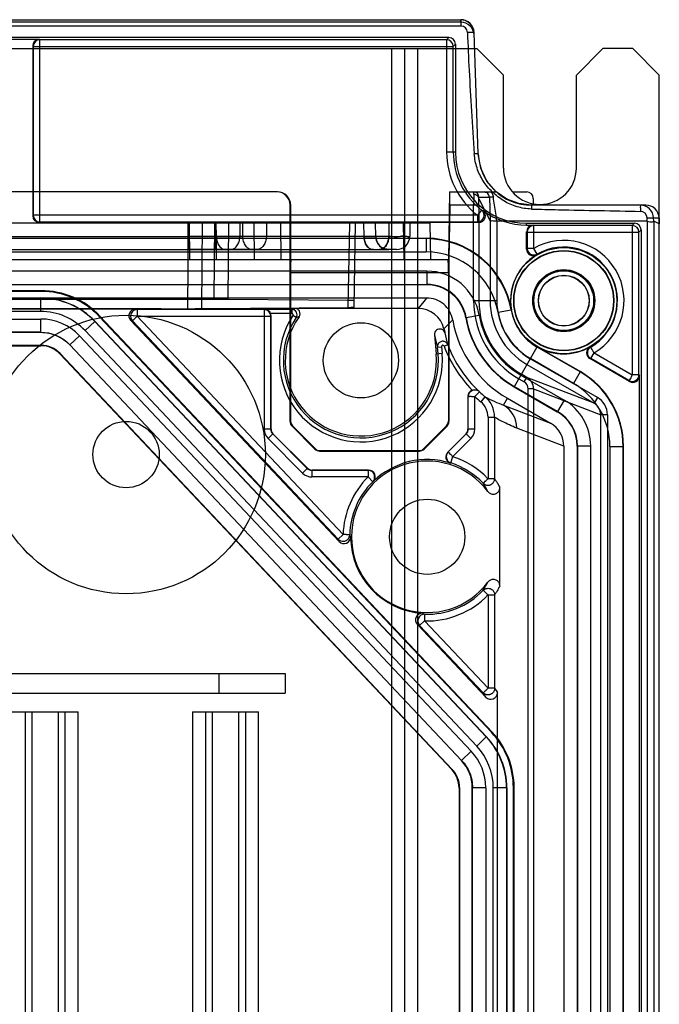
# Model space of a CAD drawing. Header units: millimetres. Extents: x 32 to 247, y 45 to 342.
# Tile 9 of 9: x 199 to 247, y 267 to 342. Entities that reach past the tile are written whole.
import ezdxf

# ---------------------------------------------------------------- set-up
doc = ezdxf.new("R2010")
doc.units = ezdxf.units.MM
doc.header["$LTSCALE"] = 25.054932
doc.layers.get('0').update_dxf_attribs({"linetype": 'CONTINUOUS'})

msp = doc.modelspace()

# ---------------------------------------------------------------- linework, layer by layer
at = {"color": 7, "linetype": 'Continuous'}
for p, q in [((170.9, 341.614), (232.186, 341.614)), ((232.192, 341.415), (232.185, 341.614)), ((232.185, 341.614), (232.185, 341.131)), ((232.192, 341.415), (47.109, 341.415)), ((232.185, 341.131), (170.9, 341.131)), ((233.185, 340.649), (233.169, 340.795)), ((231.281, 340.264), (48.019, 340.264)), ((200.407, 340.133), (197.994, 340.133)), ((200.407, 340.133), (200.442, 340.098)), ((200.442, 326.368), (200.442, 340.098)), ((231.115, 340.098), (200.442, 340.098)), ((231.115, 340.098), (231.281, 340.264)), ((231.115, 340.098), (231.115, 331.633)), ((233.505, 331.494), (233.185, 340.649)), ((45.9, 339.433), (233.4, 339.433)), ((199.907, 339.634), (199.907, 326.833)), ((199.907, 339.634), (199.942, 339.598)), ((199.942, 339.598), (199.942, 326.868)), ((199.942, 339.598), (231.615, 339.598)), ((226.95, 339.433), (226.95, 46.833)), ((227.95, 339.433), (227.95, 46.833)), ((228.95, 46.833), (228.95, 339.433)), ((231.781, 339.764), (231.615, 339.598)), ((231.615, 331.633), (231.615, 339.598)), ((231.781, 339.764), (231.781, 331.633)), ((235.4, 337.433), (233.4, 339.433)), ((242.9, 339.433), (240.9, 337.433)), ((245.15, 339.433), (242.9, 339.433)), ((247.15, 337.433), (245.15, 339.433)), ((235.4, 330.433), (235.4, 337.433)), ((240.9, 330.433), (240.9, 337.433)), ((247.15, 48.833), (247.15, 337.433)), ((231.781, 331.633), (231.115, 331.633)), ((218.357, 328.633), (61.943, 328.633)), ((231.339, 328.633), (231.25, 323.533)), ((231.339, 328.633), (234.856, 328.633)), ((233.555, 328.247), (234.336, 328.247)), ((233.556, 328.122), (233.556, 328.124)), ((233.556, 328.122), (234.397, 326.44)), ((234.336, 328.247), (234.397, 326.44)), ((234.456, 328.633), (234.579, 328.633)), ((236.088, 328.633), (237.151, 328.633)), ((237.65, 328.134), (237.65, 327.743)), ((219.316, 311.326), (219.316, 327.633)), ((219.358, 327.633), (219.316, 327.633)), ((219.359, 323.533), (219.358, 327.633)), ((231.364, 327.633), (231.292, 323.533)), ((233.554, 327.633), (231.364, 327.633)), ((233.154, 320.433), (233.154, 327.633)), ((233.554, 327.633), (233.554, 320.433)), ((246.135, 327.633), (237.502, 327.633)), ((199.942, 326.868), (199.907, 326.833)), ((233.447, 326.868), (199.942, 326.868)), ((233.754, 327.263), (233.447, 326.868)), ((233.754, 327.263), (233.851, 327.233)), ((246.231, 326.432), (246.225, 326.665)), ((246.722, 326.668), (247.135, 326.668)), ((246.731, 326.423), (246.722, 326.668)), ((247.135, 326.668), (247.15, 326.213)), ((229.85, 326.283), (49.45, 326.283)), ((200.442, 326.368), (200.407, 326.333)), ((233.551, 326.333), (200.407, 326.333)), ((200.442, 326.368), (233.447, 326.368)), ((211.629, 326.283), (211.583, 319.829)), ((211.637, 325.266), (211.629, 326.283)), ((211.712, 326.283), (211.705, 325.266)), ((211.712, 326.283), (211.732, 323.533)), ((212.69, 326.283), (212.643, 319.833)), ((213.588, 320.522), (213.629, 326.283)), ((213.637, 325.266), (213.629, 326.283)), ((213.712, 326.283), (213.705, 325.266)), ((213.712, 326.283), (213.732, 323.533)), ((213.758, 325.266), (213.75, 326.283)), ((214.648, 320.518), (214.69, 326.283)), ((215.53, 326.283), (215.523, 325.266)), ((215.758, 325.266), (215.75, 326.283)), ((216.591, 326.283), (216.611, 323.533)), ((217.53, 326.283), (217.523, 325.266)), ((218.591, 326.283), (218.611, 323.533)), ((223.7, 319.929), (223.811, 326.283)), ((224.14, 319.938), (224.25, 326.283)), ((224.89, 325.266), (224.872, 326.283)), ((225.768, 325.266), (225.75, 326.283)), ((226.769, 326.283), (226.751, 325.266)), ((227.83, 326.283), (227.878, 323.533)), ((228.35, 326.283), (228.333, 325.266)), ((229.85, 326.283), (229.898, 323.533)), ((233.551, 326.333), (233.447, 326.368)), ((234.397, 326.44), (234.397, 320.433)), ((234.898, 326.432), (234.897, 320.433)), ((246.231, 326.432), (234.898, 326.432)), ((237.15, 326.133), (237.15, 326.264)), ((237.15, 326.264), (245.281, 326.264)), ((237.15, 326.133), (237.65, 326.133)), ((237.685, 326.098), (237.65, 326.133)), ((237.685, 324.373), (237.685, 326.098)), ((245.115, 326.098), (237.685, 326.098)), ((245.115, 326.098), (245.281, 326.264)), ((245.115, 326.098), (245.115, 314.836)), ((246.231, 326.432), (246.231, 60.052)), ((246.731, 326.423), (246.731, 60.052)), ((247.15, 326.213), (246.731, 326.423)), ((49.703, 325.133), (229.598, 325.133)), ((229.576, 325.107), (49.725, 325.107)), ((65.596, 325.266), (213.705, 325.266)), ((211.637, 324.283), (211.637, 325.266)), ((211.705, 325.266), (211.705, 324.283)), ((213.637, 325.266), (213.637, 324.283)), ((213.705, 324.283), (213.705, 325.266)), ((226.751, 325.266), (213.758, 325.266)), ((229.598, 325.133), (229.576, 325.107)), ((229.576, 325.107), (229.576, 324.107)), ((237.15, 324.311), (237.15, 325.634)), ((237.186, 325.598), (237.15, 325.634)), ((237.186, 325.598), (237.186, 324.372)), ((237.186, 325.598), (245.615, 325.598)), ((245.781, 325.764), (245.615, 325.598)), ((245.615, 314.836), (245.615, 325.598)), ((245.781, 325.764), (245.781, 60.502)), ((225.965, 324.687), (225.821, 324.961)), ((237.15, 324.311), (237.186, 324.372)), ((237.935, 323.939), (237.685, 324.372)), ((49.725, 324.107), (229.576, 324.107)), ((52.533, 324.283), (226.768, 324.283)), ((216.816, 324.283), (211.705, 324.283)), ((227.333, 324.283), (226.044, 324.283)), ((237.905, 323.881), (237.935, 323.939)), ((48.05, 323.533), (231.25, 323.533)), ((231.25, 323.533), (231.24, 323.533)), ((231.25, 323.533), (231.292, 323.533)), ((231.292, 323.533), (231.292, 311.333)), ((229.629, 322.66), (49.672, 322.66)), ((219.35, 322.533), (219.35, 311.34)), ((231.25, 322.533), (219.35, 322.533)), ((229.629, 322.66), (229.629, 321.66)), ((231.25, 322.533), (231.25, 311.34)), ((49.672, 321.66), (229.629, 321.66)), ((229.606, 321.633), (49.695, 321.633)), ((229.606, 321.633), (229.629, 321.66)), ((200.541, 321.186), (78.76, 321.186)), ((200.518, 321.133), (78.782, 321.133)), ((200.518, 321.133), (200.541, 321.186)), ((229.606, 320.633), (49.695, 320.633)), ((213.588, 320.522), (65.713, 320.522)), ((78.789, 320.617), (200.511, 320.617)), ((200.518, 320.633), (200.511, 320.617)), ((200.511, 319.618), (200.511, 320.617)), ((212.643, 319.833), (223.7, 319.929)), ((223.709, 320.439), (214.648, 320.518)), ((229.606, 320.633), (228.965, 319.848)), ((233.154, 320.433), (234.897, 320.433)), ((200.511, 319.618), (78.789, 319.618)), ((207.657, 319.8), (190.7, 319.8)), ((204.956, 319.218), (204.979, 319.271)), ((234.489, 287.896), (204.956, 319.218)), ((234.541, 287.916), (204.979, 319.271)), ((207.423, 318.922), (207.786, 319.265)), ((207.657, 319.8), (207.786, 319.765)), ((217.359, 319.765), (207.786, 319.765)), ((207.786, 319.265), (217.859, 319.265)), ((207.786, 319.265), (223.311, 302.799)), ((217.382, 319.776), (217.359, 319.765)), ((217.359, 319.765), (217.359, 310.744)), ((219.441, 319.776), (217.382, 319.776)), ((219.441, 319.476), (217.834, 319.476)), ((217.859, 319.265), (217.877, 319.274)), ((217.859, 310.744), (217.859, 319.265)), ((217.877, 310.751), (217.877, 319.274)), ((219.441, 319.776), (219.441, 319.476)), ((219.774, 319.156), (219.524, 319.321)), ((228.965, 319.848), (219.663, 319.848)), ((232.561, 319.148), (232.585, 319.168)), ((232.585, 319.168), (233.57, 319.337)), ((234.992, 319.561), (235.976, 319.734)), ((236.001, 319.747), (235.976, 319.734)), ((78.776, 319.049), (200.525, 319.049)), ((200.525, 318.049), (200.525, 319.049)), ((204.585, 318.859), (203.858, 318.173)), ((204.592, 318.875), (204.585, 318.859)), ((204.585, 318.859), (234.109, 287.546)), ((234.125, 287.553), (204.592, 318.875)), ((207.293, 318.957), (223.015, 302.282)), ((207.423, 318.922), (207.293, 318.957)), ((222.948, 302.456), (207.423, 318.922)), ((231.576, 318.978), (230.912, 318.306)), ((200.525, 318.049), (78.776, 318.049)), ((200.518, 318.033), (78.783, 318.033)), ((200.525, 318.049), (200.518, 318.033)), ((203.435, 317.794), (202.708, 317.108)), ((232.977, 286.461), (203.435, 317.794)), ((203.858, 318.173), (233.382, 286.86)), ((230.205, 317.86), (230.33, 316.43)), ((78.768, 317.068), (200.533, 317.068)), ((78.783, 317.033), (200.518, 317.033)), ((200.533, 317.068), (200.518, 317.033)), ((202.708, 317.108), (202.701, 317.092)), ((232.233, 285.769), (202.701, 317.092)), ((202.708, 317.108), (232.249, 285.775)), ((230.43, 316.937), (230.729, 316.963)), ((230.729, 316.963), (230.772, 316.469)), ((231.202, 317.113), (230.922, 317.007)), ((237.433, 316.073), (237.946, 316.962)), ((237.946, 316.962), (241.201, 315.083)), ((201.988, 316.44), (201.973, 316.406)), ((201.973, 316.406), (231.506, 285.083)), ((201.988, 316.44), (231.541, 285.097)), ((230.33, 316.43), (230.772, 316.469)), ((230.473, 316.443), (230.43, 316.937)), ((241.174, 315.067), (237.933, 316.939)), ((241.978, 316.935), (241.914, 316.938)), ((241.979, 316.069), (242.229, 316.502)), ((242.229, 316.502), (245.115, 314.836)), ((237.424, 316.057), (236.2, 313.938)), ((237.174, 315.624), (242.233, 312.703)), ((242.483, 313.136), (237.424, 316.057)), ((240.675, 314.201), (237.433, 316.073)), ((244.901, 314.342), (241.909, 316.07)), ((241.979, 316.069), (241.909, 316.07)), ((244.865, 314.403), (241.979, 316.069)), ((236.714, 314.827), (239.977, 312.943)), ((237.17, 314.652), (236.752, 314.894)), ((241.174, 315.067), (240.675, 314.201)), ((241.174, 315.067), (241.201, 315.083)), ((245.615, 314.836), (245.115, 314.836)), ((245.615, 314.836), (245.65, 314.775)), ((245.65, 68.134), (245.65, 314.775)), ((236.552, 314.547), (236.97, 314.306)), ((236.97, 314.306), (237.17, 314.652)), ((242.233, 312.703), (237.17, 314.652)), ((244.901, 314.342), (244.865, 314.403)), ((233.242, 313.196), (233.582, 313.563)), ((233.582, 313.563), (233.561, 313.598)), ((236.2, 313.938), (239.451, 312.062)), ((239.477, 312.077), (236.214, 313.961)), ((237.271, 217.142), (237.271, 313.786)), ((237.67, 313.786), (237.271, 313.786)), ((237.67, 313.786), (237.67, 217.142)), ((237.67, 313.786), (242.735, 311.836)), ((232.724, 313.225), (232.724, 310.751)), ((232.742, 313.196), (232.724, 313.225)), ((232.742, 310.744), (232.742, 313.196)), ((233.242, 310.744), (233.242, 313.196)), ((234.003, 313.195), (233.683, 312.805)), ((235.405, 312.561), (235.7, 313.072)), ((235.405, 312.561), (238.949, 311.197)), ((235.7, 313.072), (238.949, 311.197)), ((239.977, 312.943), (239.477, 312.077)), ((242.483, 313.136), (242.233, 312.703)), ((239.477, 312.077), (239.451, 312.062)), ((242.735, 218.628), (242.735, 311.836)), ((243.235, 311.836), (242.735, 311.836)), ((243.235, 311.836), (243.235, 218.628)), ((219.35, 311.34), (219.316, 311.326)), ((231.25, 311.34), (231.292, 311.333)), ((234.235, 311.647), (234.235, 307.014)), ((234.235, 311.647), (234.734, 311.647)), ((234.734, 311.647), (234.734, 307.014)), ((217.859, 310.744), (217.359, 310.744)), ((218.005, 310.391), (217.652, 310.037)), ((217.859, 310.744), (217.877, 310.751)), ((218.005, 310.391), (218.023, 310.398)), ((220.608, 307.788), (218.005, 310.391)), ((218.023, 310.398), (220.615, 307.806)), ((219.497, 310.987), (219.462, 310.973)), ((219.462, 310.973), (221.19, 309.245)), ((221.204, 309.28), (219.497, 310.987)), ((231.104, 310.987), (229.397, 309.28)), ((229.411, 309.245), (231.146, 310.98)), ((231.104, 310.987), (231.146, 310.98)), ((231.198, 309.018), (232.578, 310.398)), ((231.231, 309.026), (232.595, 310.391)), ((232.595, 310.391), (232.578, 310.398)), ((232.949, 310.037), (232.595, 310.391)), ((232.742, 310.744), (232.724, 310.751)), ((233.242, 310.744), (232.742, 310.744)), ((239.95, 309.463), (236.403, 310.829)), ((220.254, 307.435), (217.652, 310.037)), ((232.949, 310.037), (231.585, 308.673)), ((221.204, 309.28), (221.19, 309.245)), ((221.558, 309.133), (221.543, 309.099)), ((221.543, 309.099), (229.058, 309.099)), ((221.558, 309.133), (229.043, 309.133)), ((229.043, 309.133), (229.058, 309.099)), ((229.397, 309.28), (229.411, 309.245)), ((231.198, 309.018), (231.231, 309.026)), ((239.95, 309.463), (239.95, 219.775)), ((240.977, 309.479), (240.95, 309.464)), ((240.95, 309.464), (240.95, 219.775)), ((240.977, 309.479), (240.977, 219.764)), ((240.977, 309.479), (241.977, 309.479)), ((241.977, 219.764), (241.977, 309.479)), ((243.424, 309.439), (243.424, 219.786)), ((243.424, 309.439), (244.424, 309.439)), ((244.424, 309.439), (244.45, 309.454)), ((244.424, 219.786), (244.424, 309.439)), ((244.45, 219.775), (244.45, 309.454)), ((231.401, 308.188), (231.432, 308.197)), ((231.432, 308.197), (231.585, 308.673)), ((220.608, 307.788), (220.254, 307.435)), ((220.608, 307.788), (220.615, 307.806)), ((220.961, 307.642), (220.968, 307.66)), ((220.961, 307.642), (220.961, 307.142)), ((225.191, 307.642), (220.961, 307.642)), ((225.234, 307.66), (220.968, 307.66)), ((225.191, 307.642), (225.234, 307.66)), ((225.191, 307.142), (220.961, 307.142)), ((225.191, 307.142), (225.543, 306.787)), ((225.543, 306.787), (225.583, 306.802)), ((234.734, 307.014), (234.235, 307.014)), ((235.129, 298.922), (235.129, 306.344)), ((223.311, 302.799), (222.948, 302.456)), ((223.015, 302.282), (222.948, 302.456)), ((223.879, 302.626), (223.811, 302.786)), ((234.235, 298.252), (234.235, 291.213)), ((234.235, 298.252), (234.734, 298.252)), ((234.734, 298.252), (234.734, 291.213)), ((229.08, 295.953), (229.443, 296.295)), ((229.304, 296.872), (229.46, 296.795)), ((229.443, 296.295), (234.235, 291.213)), ((228.91, 296.03), (234.082, 290.546)), ((229.08, 295.953), (228.91, 296.03)), ((233.871, 290.87), (229.08, 295.953)), ((189.45, 292.333), (218.95, 292.333)), ((213.95, 292.333), (213.95, 290.833)), ((218.95, 292.333), (218.95, 290.833)), ((234.734, 291.213), (234.235, 291.213)), ((234.734, 291.213), (234.946, 290.887)), ((189.45, 290.833), (218.95, 290.833)), ((234.082, 290.546), (233.871, 290.87)), ((234.946, 265.599), (234.946, 290.887)), ((198.361, 289.433), (203.34, 289.433)), ((199.361, 46.833), (199.361, 289.433)), ((199.85, 289.433), (199.85, 46.833)), ((201.85, 46.833), (201.85, 289.433)), ((202.34, 289.433), (202.34, 46.833)), ((203.34, 46.833), (203.34, 289.433)), ((211.961, 289.433), (211.961, 46.833)), ((211.961, 289.433), (216.94, 289.433)), ((212.961, 46.833), (212.961, 289.433)), ((213.45, 289.433), (213.45, 46.833)), ((215.45, 46.833), (215.45, 289.433)), ((215.94, 289.433), (215.94, 46.833)), ((216.94, 46.833), (216.94, 289.433)), ((233.382, 286.86), (234.109, 287.546)), ((234.125, 287.553), (234.109, 287.546)), ((234.489, 287.896), (234.541, 287.916)), ((232.249, 285.775), (232.233, 285.769)), ((232.249, 285.775), (232.977, 286.461)), ((231.541, 285.097), (231.506, 285.083)), ((232.085, 283.725), (232.05, 283.711)), ((232.05, 283.711), (232.05, 224.838)), ((232.085, 283.725), (232.085, 224.818)), ((233.066, 283.718), (233.05, 283.711)), ((233.05, 224.838), (233.05, 283.711)), ((233.066, 224.829), (233.066, 283.718)), ((234.066, 283.718), (233.066, 283.718)), ((234.066, 283.718), (234.066, 224.829)), ((234.635, 224.847), (234.635, 283.705)), ((235.634, 283.705), (234.635, 283.705)), ((235.65, 283.712), (235.634, 283.705)), ((235.634, 283.705), (235.634, 224.847)), ((235.65, 283.712), (235.65, 224.838)), ((236.15, 283.712), (236.203, 283.732)), ((236.15, 224.838), (236.15, 283.712)), ((236.203, 224.808), (236.203, 283.732))]:
    msp.add_line(p, q, dxfattribs=at)
for points in [[(233.169, 340.795), (233.049, 341.118), (232.824, 341.383), (232.524, 341.555), (232.186, 341.614)], [(234.856, 328.633), (234.151, 329.449), (233.688, 330.428), (233.505, 331.494)], [(233.937, 328.633), (233.98, 328.631), (234.022, 328.624), (234.063, 328.613)], [(237.502, 327.633), (236.548, 327.749), (235.648, 328.089), (234.856, 328.633)], [(226.186, 324.47), (225.965, 324.687), (225.821, 324.961), (225.768, 325.266)], [(226.768, 324.283), (226.462, 324.331), (226.186, 324.47)]]:
    msp.add_lwpolyline(points, dxfattribs=at)
for centre, radius in [((239.95, 320.433), 4), ((239.95, 320.433), 3.776), ((239.95, 320.433), 3.75), ((239.95, 320.433), 2.337), ((239.95, 320.433), 2.267), ((239.95, 320.433), 2.25), ((239.95, 320.433), 1.917), ((239.95, 320.433), 1.9), ((206.95, 308.833), 10.5), ((224.65, 315.933), 2.835), ((206.95, 308.833), 2.5), ((229.65, 302.633), 2.835)]:
    msp.add_circle(centre, radius, dxfattribs=at)
for centre, radius, start, end in [((232.186, 340.614), 1, 2.01242, 90.00127), ((232.186, 340.631), 0.5, 2.01274, 90.01159), ((200.442, 339.598), 0.5, 90.02091, 179.97909), ((231.115, 339.598), 0.5, 0.02064, 89.97936), ((237.15, 331.633), 6.035, 180, 232.14487), ((237.15, 331.633), 5.535, 180, 232.14487), ((237.15, 331.633), 5.369, 180, 270), ((237.502, 331.633), 4, 182, 270), ((238.15, 330.433), 2.75, 180, 360), ((348.999, 327.734), 115.845, 179.65231, 180.04953), ((233.155, 328.233), 0.4, 1.99933, 89.99879), ((233.937, 328.234), 0.399, 1.87416, 89.9933), ((245.723, 326.634), 1, 1.99146, 90.01496), ((200.442, 326.869), 0.5, 180.02064, 269.97936), ((233.446, 326.869), 0.5, 270.09928, 52.0456), ((233.551, 326.833), 0.5, 269.92613, 53.20317), ((237.15, 331.633), 5.5, 233.13178, 270), ((245.712, 326.653), 0.513, 1.38877, 88.85107), ((237.686, 325.598), 0.5, 90.02064, 179.97936), ((245.115, 325.598), 0.5, 0.02064, 89.97936), ((226.768, 325.283), 1, 181, 270), ((227.333, 325.283), 1, 270.00707, 358.99847), ((229.575, 318.608), 6.499, 9.98009, 89.99915), ((229.598, 318.635), 6.499, 9.85564, 90.00248), ((237.685, 324.373), 0.5, 180.03202, 211.66096), ((239.95, 320.433), 4.544, 300.08307, 119.8998), ((239.95, 320.433), 4.044, 300.09959, 119.90041), ((229.576, 318.608), 5.499, 9.97719, 90.00214), ((239.95, 320.433), 4.009, 120.67348, 189.85856), ((237.65, 324.311), 0.5, 179.98411, 300.68902), ((237.686, 324.373), 0.5, 211.65333, 299.85588), ((229.628, 318.66), 4, 9.75033, 89.99653), ((229.606, 318.634), 2.999, 9.86593, 90.00245), ((229.629, 318.661), 2.999, 9.73786, 90.00944), ((200.511, 315.018), 5.599, 43.31647, 89.99885), ((239.95, 320.433), 6.796, 179.99492, 240.00508), ((239.95, 320.433), 6.397, 180, 240), ((239.95, 320.433), 5.553, 180, 240), ((239.95, 320.433), 5.053, 180, 240), ((200.512, 315.018), 4.599, 43.31488, 90.00059), ((207.657, 319.3), 0.5, 89.97241, 223.31987), ((207.787, 319.265), 0.5, 134.14248, 223.27271), ((207.787, 319.265), 0.5, 90.02218, 134.14749), ((217.359, 319.265), 0.5, 0.00686, 89.98627), ((224.65, 315.933), 6.145, 146.5415, 5.00125), ((224.65, 315.933), 5.702, 144.86227, 5), ((219.439, 319.38), 0.4, 326.31794, 89.74427), ((228.965, 317.848), 2, 13.24294, 90.00048), ((239.95, 320.433), 7.474, 189.74694, 240), ((239.95, 320.433), 6.474, 189.74694, 240.00018), ((239.95, 320.433), 5.035, 189.97928, 240.00379), ((239.95, 320.433), 4.035, 189.97928, 240), ((200.525, 315.05), 4, 43.31616, 89.99916), ((224.65, 315.933), 5.845, 146.54082, 5), ((239.95, 320.433), 8.5, 189.93235, 240), ((239.95, 320.433), 7.5, 189.86913, 240), ((244.468, 320.84), 14.571, 191.80331, 195.53953), ((239.95, 320.433), 9.285, 193.24341, 195.19944), ((244.97, 320.884), 14.275, 191.66022, 195.31618), ((200.518, 315.034), 2, 43.31502, 90.0003), ((239.95, 320.433), 9.657, 200.78224, 224.29927), ((239.95, 320.433), 9.357, 200.78223, 226.92901), ((239.95, 320.433), 4.009, 240, 299.32643), ((242.159, 316.503), 0.5, 119.31183, 240.01475), ((242.23, 316.502), 0.5, 120.14392, 239.95568), ((237.925, 309.439), 6.499, 0.00101, 59.99899), ((245.115, 314.836), 0.5, 240.03382, 359.95535), ((236.67, 313.786), 0.601, 0.02928, 60.02806), ((236.67, 313.786), 1, 359.98213, 59.99188), ((237.926, 309.439), 5.498, 359.99559, 60.00331), ((233.224, 313.225), 0.5, 111.75081, 180.01146), ((239.95, 320.433), 9.368, 227.17078, 230.59625), ((239.95, 320.433), 9.868, 227.17078, 230.59366), ((232.732, 311.647), 1.503, 0.0281, 50.61401), ((232.732, 311.648), 2.002, 359.99128, 50.59221), ((238.181, 320.572), 8.478, 240.47854, 250.89113), ((234.405, 310.832), 1.998, 359.91647, 59.94726), ((237.977, 309.479), 4, 0.00806, 59.99194), ((241.733, 311.834), 1.002, 0.07852, 60.05749), ((241.733, 311.835), 1.502, 0.02844, 60.02072), ((237.978, 309.48), 2.999, 359.99019, 60.00917), ((218.359, 310.744), 1, 180.00028, 224.99929), ((218.359, 310.744), 0.5, 179.98861, 225.01172), ((232.242, 310.744), 0.5, 314.98812, 0.01184), ((232.242, 310.744), 1, 315.0014, 359.99988), ((231.551, 308.665), 0.5, 134.98739, 252.51642), ((231.585, 308.673), 0.5, 135.04106, 252.20108), ((229.65, 302.633), 5.71, 36.69475, 323.29123), ((229.65, 302.633), 5.824, 72.50397, 134.29499), ((229.65, 302.633), 5.841, 43.69801, 72.24213), ((229.65, 302.633), 6.341, 43.6979, 72.24213), ((220.961, 308.142), 1, 225.00028, 269.99929), ((220.961, 308.142), 0.5, 224.98861, 270.01172), ((225.235, 307.16), 0.5, 314.25975, 90.03617), ((229.65, 302.633), 6.341, 134.68427, 178.50118), ((229.65, 302.633), 5.841, 134.68428, 178.50118), ((227.32, 302.523), 7.755, 27.02897, 32.31713), ((223.379, 302.625), 0.5, 223.27542, 0.11159), ((229.65, 302.633), 5.771, 180.07327, 266.55736), ((227.333, 302.736), 7.74, 327.67766, 332.97601), ((229.65, 302.633), 5.841, 268.12946, 316.302), ((229.65, 302.633), 6.341, 268.12946, 316.302), ((229.274, 296.374), 0.5, 86.51904, 223.35521), ((229.444, 296.295), 0.5, 88.20318, 223.24162), ((230.035, 283.705), 5.599, 0.00109, 43.31423), ((230.035, 283.705), 4.599, 359.99975, 43.316), ((230.067, 283.718), 3.999, 0.00061, 43.3147), ((230.051, 283.711), 2, 359.99977, 43.31555)]:
    msp.add_arc(centre, radius, start, end, dxfattribs=at)
for centre, major_axis, ratio, start_param, end_param in [((232.192, 340.415), (-0.035, 1), 0.999848, -1.570796, -0.034901), ((200.407, 339.633), (0.354, -0.354), 0.999695, 2.356347, 3.926839), ((231.281, 339.764), (-0.354, -0.354), 0.999695, 2.356347, 3.926839), ((218.315, 327.633), (1, 0), 0.999848, 0, 1.570796), ((218.358, 327.633), (0.851, -0.526), 0.999659, 0.553666, 2.124462), ((231.343, 327.633), (0.017, 1), 0.020944, -1.570431, 0.000366), ((237.15, 328.133), (0.355, 0.355), 0.997265, -0.784029, 0.784029), ((246.135, 326.633), (1.001, 0), 0.999412, 0.034907, 1.570796), ((200.407, 326.834), (-0.354, -0.354), 0.999695, -0.785246, 0.785246), ((237.651, 325.633), (-0.354, 0.354), 0.999695, -0.785246, 0.785246), ((245.281, 325.764), (0.354, 0.354), 0.999695, -0.785246, 0.785246), ((219.368, 322.533), (0, 1), 0.017455, 0, 1.570796), ((200.518, 315.033), (-2.417, -5.602), 0.999819, 2.734258, 3.548928), ((200.54, 315.085), (2.417, 5.602), 0.999819, -0.407335, 0.407335), ((200.518, 315.033), (2.219, 5.143), 0.999819, -0.407335, 0.407335), ((213.587, 320.509), (1.5, 0), 0.008729, 0.785335, 1.570607), ((222.639, 319.938), (1.5, 0), 0.008725, -0.785424, -0.000152), ((222.648, 320.43), (1.5, 0), 0.008726, -0.000152, 0.78512), ((211.582, 319.842), (1.5, 0), 0.008727, -1.570733, -0.785461), ((217.377, 319.274), (-0.447, -0.224), 0.99981, 2.678052, 3.095136), ((200.518, 315.033), (1.189, 2.755), 0.999819, -0.407335, 0.407335), ((200.533, 315.068), (-0.793, -1.837), 0.999819, 2.734258, 3.548928), ((200.533, 315.068), (0.793, 1.837), 0.999819, -0.407335, 0.407335), ((237.949, 309.453), (5.63, 3.251), 0.999797, -0.523511, 0.523511), ((245.15, 314.776), (0.25, -0.433), 0.999391, -1.046934, 1.046934), ((237.95, 309.464), (2.599, 1.5), 0.999797, -0.523511, 0.523511), ((219.816, 311.326), (0.462, 0.191), 0.999822, 2.748957, 3.534229), ((219.851, 311.341), (0.462, 0.191), 0.999822, 2.748957, 3.534229), ((230.75, 311.341), (-0.492, 0.088), 0.999774, 2.5329, 3.318153), ((230.792, 311.333), (0.492, -0.088), 0.999774, -0.608692, 0.17656), ((237.948, 309.465), (-1.869, 0.72), 0.998427, -2.774549, -1.727066), ((139.65, 391.401), (-596.988, 633.549), 0.005985, -4.59025, -4.58994), ((218.377, 310.751), (0.462, 0.191), 0.999822, 2.748957, 3.534229), ((232.224, 310.751), (0.462, -0.191), 0.999822, -0.392636, 0.392636), ((221.543, 309.599), (0.191, 0.462), 0.999822, -3.534229, -2.748957), ((221.558, 309.634), (0.191, 0.462), 0.999822, 2.748957, 3.534229), ((229.043, 309.634), (-0.191, 0.462), 0.999822, 2.748957, 3.534229), ((229.058, 309.599), (-0.191, 0.462), 0.999822, -3.534229, -2.748957), ((220.968, 308.16), (0.191, 0.462), 0.999822, -3.534229, -2.748957), ((234.445, 290.889), (-0.273, 0.422), 0.995376, 1.753506, 4.136162), ((230.05, 283.711), (5.206, 2.067), 0.999824, -0.377937, 0.377937), ((230.05, 283.711), (-5.67, -2.252), 0.999824, 2.763656, 3.51953), ((230.102, 283.732), (5.67, 2.252), 0.999824, -0.377937, 0.377937), ((230.05, 283.711), (2.789, 1.107), 0.999824, -0.377937, 0.377937), ((230.085, 283.725), (-1.859, -0.738), 0.999824, 2.763656, 3.51953), ((230.085, 283.725), (1.859, 0.738), 0.999824, -0.377937, 0.377937)]:
    msp.add_ellipse(centre, major_axis=major_axis, ratio=ratio, start_param=start_param, end_param=end_param, dxfattribs=at)
for points, knots in [([(233.185, 340.649), (233.185, 340.649), (233.184, 340.65), (233.182, 340.651), (233.179, 340.652), (233.173, 340.652), (233.162, 340.653), (233.15, 340.654), (233.137, 340.655), (233.125, 340.655), (233.112, 340.656), (233.094, 340.656), (233.069, 340.656), (233.039, 340.656), (233.006, 340.656), (232.971, 340.656), (232.933, 340.655), (232.873, 340.654), (232.79, 340.652), (232.721, 340.65), (232.685, 340.649)], [0, 0, 0, 0, 0.002176, 0.006283, 0.01256, 0.020972, 0.043861, 0.074164, 0.096098, 0.120163, 0.146005, 0.173267, 0.231212, 0.294054, 0.356109, 0.425007, 0.502562, 0.58867, 0.783312, 1, 1, 1, 1]), ([(232.685, 340.649), (232.719, 339.692), (232.809, 337.715), (232.994, 334.664), (233.134, 332.57), (233.204, 331.494)], [0, 0, 0, 0, 0.313412, 0.647112, 1, 1, 1, 1]), ([(233.504, 331.494), (233.504, 331.495), (233.503, 331.496), (233.501, 331.497), (233.497, 331.498), (233.491, 331.499), (233.481, 331.5), (233.468, 331.501), (233.452, 331.501), (233.435, 331.502), (233.416, 331.502), (233.397, 331.502), (233.367, 331.501), (233.303, 331.5), (233.245, 331.497), (233.204, 331.494)], [0, 0, 0, 0, 0.008083, 0.014828, 0.023555, 0.04681, 0.077278, 0.123314, 0.176343, 0.234142, 0.296787, 0.358627, 0.42727, 0.590295, 1, 1, 1, 1]), ([(234.561, 328.633), (234.299, 328.879), (233.832, 329.437), (233.365, 330.421), (233.229, 331.137), (233.204, 331.496)], [0, 0, 0, 0, 0.333216, 0.666379, 1, 1, 1, 1]), ([(233.156, 328.437), (233.156, 328.472), (233.148, 328.537), (233.164, 328.586), (233.147, 328.633), (233.155, 328.633)], [0, 0, 0, 0, 0.546707, 0.885273, 1, 1, 1, 1]), ([(233.556, 328.122), (233.555, 328.178), (233.51, 328.297), (233.354, 328.411), (233.224, 328.437), (233.156, 328.437)], [0, 0, 0, 0, 0.302136, 0.635568, 1, 1, 1, 1]), ([(233.556, 328.122), (233.555, 328.146), (233.551, 328.188), (233.56, 328.216), (233.55, 328.248), (233.555, 328.247)], [0, 0, 0, 0, 0.557992, 0.890277, 1, 1, 1, 1]), ([(233.554, 327.633), (233.554, 327.699), (233.554, 327.82), (233.555, 327.983), (233.556, 328.081), (233.556, 328.122)], [0, 0, 0, 0, 0.401438, 0.74387, 1, 1, 1, 1]), ([(234.637, 328.25), (234.619, 328.247), (234.582, 328.242), (234.528, 328.237), (234.476, 328.233), (234.435, 328.231), (234.406, 328.232), (234.387, 328.232), (234.372, 328.234), (234.359, 328.235), (234.349, 328.238), (234.341, 328.24), (234.336, 328.245), (234.336, 328.247)], [0, 0, 0, 0, 0.178438, 0.360654, 0.536254, 0.693429, 0.761503, 0.821423, 0.87267, 0.914769, 0.947524, 0.971677, 1, 1, 1, 1]), ([(234.456, 328.633), (234.488, 328.597), (234.545, 328.52), (234.607, 328.39), (234.63, 328.296), (234.637, 328.248)], [0, 0, 0, 0, 0.333253, 0.662698, 1, 1, 1, 1]), ([(237.502, 327.342), (237.138, 327.352), (236.412, 327.468), (235.404, 327.911), (234.83, 328.371), (234.579, 328.633)], [0, 0, 0, 0, 0.334075, 0.666421, 1, 1, 1, 1]), ([(234.898, 326.432), (234.876, 326.628), (234.827, 327.025), (234.73, 327.629), (234.669, 328.039), (234.637, 328.248)], [0, 0, 0, 0, 0.322464, 0.653984, 1, 1, 1, 1]), ([(237.502, 327.633), (237.502, 327.633), (237.503, 327.633), (237.503, 327.631), (237.504, 327.628), (237.504, 327.621), (237.505, 327.612), (237.505, 327.6), (237.505, 327.585), (237.506, 327.568), (237.506, 327.548), (237.506, 327.526), (237.505, 327.493), (237.505, 327.449), (237.504, 327.396), (237.503, 327.36), (237.502, 327.342)], [0, 0, 0, 0, 0.001615, 0.004917, 0.017722, 0.039494, 0.07085, 0.112182, 0.163126, 0.223126, 0.291624, 0.367905, 0.450619, 0.629322, 0.815975, 1, 1, 1, 1]), ([(237.502, 327.342), (238.187, 327.322), (240.927, 327.254), (243.668, 327.209), (245.723, 327.166)], [0, 0, 0, 0, 0.249989, 1, 1, 1, 1]), ([(245.723, 327.633), (245.742, 327.633), (245.704, 327.511), (245.74, 327.397), (245.725, 327.245), (245.723, 327.166)], [0, 0, 0, 0, 0.124602, 0.489344, 1, 1, 1, 1]), ([(233.447, 326.868), (233.443, 326.833), (233.438, 326.763), (233.444, 326.66), (233.448, 326.594), (233.451, 326.562)], [0, 0, 0, 0, 0.34903, 0.687867, 1, 1, 1, 1]), ([(246.225, 326.665), (246.308, 326.667), (246.453, 326.675), (246.615, 326.662), (246.703, 326.677), (246.723, 326.668)], [0, 0, 0, 0, 0.500369, 0.866556, 1, 1, 1, 1]), ([(233.451, 326.562), (233.451, 326.524), (233.462, 326.46), (233.43, 326.405), (233.44, 326.369), (233.447, 326.368)], [0, 0, 0, 0, 0.583678, 0.887714, 1, 1, 1, 1]), ([(234.898, 326.432), (234.815, 326.439), (234.664, 326.422), (234.515, 326.451), (234.41, 326.421), (234.397, 326.44)], [0, 0, 0, 0, 0.499818, 0.861172, 1, 1, 1, 1]), ([(246.231, 326.432), (246.297, 326.411), (246.414, 326.383), (246.574, 326.362), (246.67, 326.38), (246.728, 326.406), (246.731, 326.423)], [0, 0, 0, 0, 0.397701, 0.700324, 0.899248, 1, 1, 1, 1]), ([(213.758, 325.266), (213.433, 325.265), (212.726, 325.264), (212.019, 325.265), (211.637, 325.266)], [0, 0, 0, 0, 0.458798, 1, 1, 1, 1]), ([(211.705, 325.266), (212.171, 325.265), (213.071, 325.265), (214.343, 325.264), (215.15, 325.265), (215.523, 325.266)], [0, 0, 0, 0, 0.366024, 0.707104, 1, 1, 1, 1]), ([(213.637, 325.266), (214.019, 325.265), (214.726, 325.264), (215.433, 325.265), (215.758, 325.266)], [0, 0, 0, 0, 0.541201, 1, 1, 1, 1]), ([(217.523, 325.266), (217.15, 325.265), (216.343, 325.264), (215.071, 325.265), (214.171, 325.265), (213.705, 325.266)], [0, 0, 0, 0, 0.292896, 0.633976, 1, 1, 1, 1]), ([(213.758, 325.266), (213.758, 325.206), (213.768, 325.083), (213.806, 324.901), (213.872, 324.727), (213.962, 324.57), (214.057, 324.461), (214.141, 324.392), (214.224, 324.339), (214.332, 324.295), (214.422, 324.283), (214.465, 324.283)], [0, 0, 0, 0, 0.135672, 0.276393, 0.417595, 0.553997, 0.681437, 0.74115, 0.797997, 0.903381, 1, 1, 1, 1]), ([(214.816, 324.283), (214.907, 324.283), (215.101, 324.34), (215.331, 324.563), (215.484, 324.884), (215.521, 325.135), (215.523, 325.266)], [0, 0, 0, 0, 0.206618, 0.435157, 0.703647, 1, 1, 1, 1]), ([(216.465, 324.283), (216.422, 324.283), (216.332, 324.295), (216.224, 324.339), (216.141, 324.392), (216.057, 324.461), (215.962, 324.57), (215.872, 324.727), (215.806, 324.901), (215.768, 325.083), (215.758, 325.206), (215.758, 325.266)], [0, 0, 0, 0, 0.096619, 0.202003, 0.25885, 0.318563, 0.446003, 0.582405, 0.723607, 0.864328, 1, 1, 1, 1]), ([(217.523, 325.266), (217.521, 325.141), (217.486, 324.899), (217.341, 324.579), (217.114, 324.346), (216.911, 324.283), (216.816, 324.283)], [0, 0, 0, 0, 0.284042, 0.54544, 0.783813, 1, 1, 1, 1]), ([(224.89, 325.266), (224.956, 325.266), (225.08, 325.265), (225.23, 325.265), (225.339, 325.265), (225.412, 325.265), (225.478, 325.265), (225.538, 325.265), (225.591, 325.265), (225.637, 325.265), (225.671, 325.265), (225.695, 325.265), (225.71, 325.265), (225.723, 325.265), (225.735, 325.265), (225.745, 325.265), (225.753, 325.265), (225.759, 325.265), (225.762, 325.266), (225.764, 325.266), (225.766, 325.266), (225.767, 325.266), (225.768, 325.266), (225.768, 325.266), (225.768, 325.266)], [0, 0, 0, 0, 0.224899, 0.424424, 0.514105, 0.596764, 0.672175, 0.740112, 0.800373, 0.852856, 0.89748, 0.916821, 0.934167, 0.94951, 0.962839, 0.974144, 0.983416, 0.990645, 0.993491, 0.995822, 0.997638, 0.998938, 0.999723, 1, 1, 1, 1]), ([(225.768, 325.266), (225.768, 325.266), (225.768, 325.266), (225.767, 325.266), (225.766, 325.266), (225.764, 325.266), (225.762, 325.266), (225.759, 325.265), (225.753, 325.265), (225.745, 325.265), (225.735, 325.265), (225.723, 325.265), (225.71, 325.265), (225.695, 325.265), (225.671, 325.265), (225.637, 325.265), (225.591, 325.265), (225.538, 325.265), (225.478, 325.265), (225.412, 325.265), (225.339, 325.265), (225.23, 325.265), (225.08, 325.265), (224.956, 325.266), (224.89, 325.266)], [0, 0, 0, 0, 0.000277, 0.00106, 0.00236, 0.004175, 0.006506, 0.009351, 0.01658, 0.025852, 0.037157, 0.050486, 0.065828, 0.083175, 0.102516, 0.147142, 0.199625, 0.259888, 0.327826, 0.403237, 0.485897, 0.575579, 0.775102, 1, 1, 1, 1]), ([(225.597, 324.283), (225.554, 324.283), (225.464, 324.295), (225.356, 324.339), (225.273, 324.392), (225.189, 324.461), (225.094, 324.57), (225.004, 324.727), (224.938, 324.901), (224.9, 325.083), (224.89, 325.206), (224.89, 325.266)], [0, 0, 0, 0, 0.096619, 0.202003, 0.25885, 0.318563, 0.446003, 0.582405, 0.723607, 0.864328, 1, 1, 1, 1]), ([(224.89, 325.266), (224.89, 325.206), (224.9, 325.083), (224.938, 324.901), (225.004, 324.727), (225.094, 324.57), (225.189, 324.461), (225.273, 324.392), (225.356, 324.339), (225.464, 324.295), (225.554, 324.283), (225.597, 324.283)], [0, 0, 0, 0, 0.135672, 0.276393, 0.417595, 0.553997, 0.681437, 0.74115, 0.797997, 0.903381, 1, 1, 1, 1]), ([(226.044, 324.283), (226.136, 324.283), (226.33, 324.34), (226.559, 324.563), (226.712, 324.884), (226.75, 325.135), (226.751, 325.266)], [0, 0, 0, 0, 0.206618, 0.435157, 0.703647, 1, 1, 1, 1]), ([(226.751, 325.266), (226.75, 325.141), (226.715, 324.899), (226.57, 324.579), (226.343, 324.346), (226.14, 324.283), (226.044, 324.283)], [0, 0, 0, 0, 0.284042, 0.54544, 0.783813, 1, 1, 1, 1]), ([(226.751, 325.266), (227.037, 325.265), (227.56, 325.21), (227.942, 325.349), (228.334, 325.205), (228.333, 325.266)], [0, 0, 0, 0, 0.54257, 0.883649, 1, 1, 1, 1]), ([(228.333, 325.266), (228.334, 325.205), (227.942, 325.349), (227.56, 325.21), (227.037, 325.265), (226.751, 325.266)], [0, 0, 0, 0, 0.116351, 0.45743, 1, 1, 1, 1]), ([(237.685, 324.373), (237.604, 324.372), (237.463, 324.374), (237.297, 324.369), (237.211, 324.376), (237.186, 324.372)], [0, 0, 0, 0, 0.486776, 0.848047, 1, 1, 1, 1]), ([(231.25, 322.533), (231.25, 322.662), (231.243, 322.89), (231.261, 323.224), (231.213, 323.376), (231.255, 323.533), (231.23, 323.533)], [0, 0, 0, 0, 0.385428, 0.706731, 0.922271, 1, 1, 1, 1]), ([(231.579, 318.968), (231.539, 319.2), (231.376, 319.65), (230.919, 320.196), (230.306, 320.551), (229.838, 320.633), (229.606, 320.633)], [0, 0, 0, 0, 0.253557, 0.502017, 0.750475, 1, 1, 1, 1]), ([(207.786, 319.765), (207.794, 319.764), (207.791, 319.714), (207.779, 319.657), (207.783, 319.583), (207.785, 319.543)], [0, 0, 0, 0, 0.107197, 0.455677, 1, 1, 1, 1]), ([(207.785, 319.543), (207.787, 319.514), (207.789, 319.453), (207.79, 319.361), (207.788, 319.297), (207.786, 319.265)], [0, 0, 0, 0, 0.314887, 0.651033, 1, 1, 1, 1]), ([(217.382, 319.776), (217.446, 319.776), (217.575, 319.749), (217.735, 319.64), (217.808, 319.534), (217.834, 319.476)], [0, 0, 0, 0, 0.337853, 0.670384, 1, 1, 1, 1]), ([(219.524, 319.321), (219.536, 319.34), (219.548, 319.388), (219.515, 319.456), (219.466, 319.477), (219.441, 319.476)], [0, 0, 0, 0, 0.321704, 0.642471, 1, 1, 1, 1]), ([(219.989, 319.214), (220.03, 319.275), (220.083, 319.42), (220.035, 319.644), (219.879, 319.808), (219.733, 319.848), (219.663, 319.848)], [0, 0, 0, 0, 0.253873, 0.505342, 0.755035, 1, 1, 1, 1]), ([(219.994, 319.217), (219.969, 319.21), (219.92, 319.197), (219.845, 319.178), (219.796, 319.164), (219.772, 319.158)], [0, 0, 0, 0, 0.334974, 0.666159, 1, 1, 1, 1]), ([(200.525, 318.049), (200.728, 318.049), (201.136, 318.007), (201.722, 317.823), (202.258, 317.523), (202.568, 317.256), (202.708, 317.108)], [0, 0, 0, 0, 0.25001, 0.500007, 0.749999, 1, 1, 1, 1]), ([(230.99, 317.999), (230.973, 318.062), (230.907, 318.182), (230.734, 318.293), (230.527, 318.309), (230.339, 318.22), (230.22, 318.056), (230.2, 317.924), (230.205, 317.86)], [0, 0, 0, 0, 0.166493, 0.33177, 0.502923, 0.673406, 0.836685, 1, 1, 1, 1]), ([(190.7, 317.059), (191.79, 317.059), (193.972, 317.073), (197.249, 317.067), (199.438, 317.068), (200.533, 317.068)], [0, 0, 0, 0, 0.332398, 0.665725, 1, 1, 1, 1]), ([(231.201, 317.113), (231.175, 317.185), (231.075, 317.315), (230.847, 317.393), (230.616, 317.334), (230.454, 317.164), (230.424, 317.01), (230.43, 316.937)], [0, 0, 0, 0, 0.204246, 0.406315, 0.606648, 0.804443, 1, 1, 1, 1]), ([(230.922, 317.007), (230.911, 317.028), (230.879, 317.069), (230.804, 317.077), (230.74, 317.037), (230.729, 316.987), (230.729, 316.963)], [0, 0, 0, 0, 0.258542, 0.500282, 0.741063, 1, 1, 1, 1]), ([(242.119, 316.693), (242.094, 316.733), (242.054, 316.808), (242.005, 316.874), (241.991, 316.934), (241.978, 316.935)], [0, 0, 0, 0, 0.509109, 0.861555, 1, 1, 1, 1]), ([(242.229, 316.502), (242.217, 316.524), (242.192, 316.568), (242.156, 316.632), (242.132, 316.673), (242.119, 316.693)], [0, 0, 0, 0, 0.345626, 0.681195, 1, 1, 1, 1]), ([(245.115, 314.836), (245.075, 314.766), (245.003, 314.644), (244.924, 314.498), (244.875, 314.427), (244.865, 314.403)], [0, 0, 0, 0, 0.48657, 0.847862, 1, 1, 1, 1]), ([(232.875, 313.536), (232.864, 313.524), (232.842, 313.498), (232.812, 313.453), (232.784, 313.4), (232.761, 313.339), (232.746, 313.27), (232.742, 313.221), (232.742, 313.196)], [0, 0, 0, 0, 0.131046, 0.2749, 0.434022, 0.607973, 0.79671, 1, 1, 1, 1]), ([(233.582, 313.563), (233.552, 313.59), (233.49, 313.635), (233.388, 313.678), (233.289, 313.697), (233.198, 313.697), (233.116, 313.682), (233.044, 313.657), (232.982, 313.625), (232.926, 313.584), (232.891, 313.554), (232.875, 313.536)], [0, 0, 0, 0, 0.153243, 0.292504, 0.41916, 0.534588, 0.640166, 0.736207, 0.824295, 0.907958, 1, 1, 1, 1]), ([(233.039, 313.689), (233.096, 313.712), (233.219, 313.737), (233.406, 313.707), (233.515, 313.64), (233.561, 313.598)], [0, 0, 0, 0, 0.331737, 0.664623, 1, 1, 1, 1]), ([(232.968, 313.197), (232.927, 313.199), (232.854, 313.202), (232.794, 313.192), (232.743, 313.188), (232.742, 313.196)], [0, 0, 0, 0, 0.538534, 0.886724, 1, 1, 1, 1]), ([(233.242, 313.196), (233.21, 313.195), (233.148, 313.193), (233.056, 313.193), (232.997, 313.196), (232.968, 313.197)], [0, 0, 0, 0, 0.347289, 0.68294, 1, 1, 1, 1]), ([(236.403, 310.829), (236.215, 310.901), (235.839, 311.058), (235.283, 311.332), (234.916, 311.537), (234.734, 311.647)], [0, 0, 0, 0, 0.324064, 0.657027, 1, 1, 1, 1]), ([(231.585, 308.673), (231.527, 308.73), (231.428, 308.832), (231.306, 308.945), (231.251, 309.012), (231.231, 309.026)], [0, 0, 0, 0, 0.490482, 0.84991, 1, 1, 1, 1]), ([(225.191, 307.642), (225.18, 307.639), (225.194, 307.572), (225.197, 307.493), (225.186, 307.328), (225.189, 307.21), (225.191, 307.142)], [0, 0, 0, 0, 0.070903, 0.277027, 0.592253, 1, 1, 1, 1]), ([(225.544, 306.787), (225.599, 306.842), (225.684, 306.98), (225.703, 307.221), (225.611, 307.446), (225.427, 307.604), (225.269, 307.642), (225.191, 307.642)], [0, 0, 0, 0, 0.19921, 0.39942, 0.599674, 0.799884, 1, 1, 1, 1]), ([(233.874, 306.669), (233.868, 306.679), (233.924, 306.715), (233.985, 306.766), (234.096, 306.89), (234.185, 306.969), (234.235, 307.014)], [0, 0, 0, 0, 0.067214, 0.272841, 0.59319, 1, 1, 1, 1]), ([(233.874, 306.669), (233.911, 306.63), (233.978, 306.58), (234.08, 306.538), (234.185, 306.513), (234.29, 306.515), (234.385, 306.538), (234.448, 306.563), (234.508, 306.596), (234.586, 306.655), (234.653, 306.735), (234.701, 306.832), (234.728, 306.918), (234.734, 306.981), (234.734, 307.014)], [0, 0, 0, 0, 0.136091, 0.208139, 0.278281, 0.409114, 0.469155, 0.525121, 0.581055, 0.641079, 0.771927, 0.842096, 0.914176, 1, 1, 1, 1]), ([(234.734, 307.014), (234.78, 306.946), (234.87, 306.804), (235.001, 306.58), (235.086, 306.425), (235.129, 306.344)], [0, 0, 0, 0, 0.315724, 0.648951, 1, 1, 1, 1]), ([(234.23, 306.046), (234.278, 305.981), (234.412, 305.872), (234.666, 305.824), (234.913, 305.906), (235.088, 306.096), (235.129, 306.263), (235.129, 306.344)], [0, 0, 0, 0, 0.197585, 0.399247, 0.60226, 0.802711, 1, 1, 1, 1]), ([(222.948, 302.456), (223.002, 302.399), (223.137, 302.311), (223.378, 302.285), (223.604, 302.372), (223.767, 302.551), (223.809, 302.708), (223.811, 302.786)], [0, 0, 0, 0, 0.199213, 0.399423, 0.599675, 0.799885, 1, 1, 1, 1]), ([(223.595, 302.79), (223.565, 302.793), (223.504, 302.797), (223.409, 302.801), (223.344, 302.8), (223.311, 302.799)], [0, 0, 0, 0, 0.3149, 0.651246, 1, 1, 1, 1]), ([(223.811, 302.786), (223.81, 302.794), (223.763, 302.795), (223.705, 302.781), (223.634, 302.785), (223.595, 302.79)], [0, 0, 0, 0, 0.10939, 0.455529, 1, 1, 1, 1]), ([(235.129, 298.922), (235.129, 299.005), (235.087, 299.173), (234.91, 299.363), (234.662, 299.443), (234.409, 299.394), (234.277, 299.285), (234.228, 299.22)], [0, 0, 0, 0, 0.199467, 0.400815, 0.603464, 0.803614, 1, 1, 1, 1]), ([(234.023, 298.458), (233.997, 298.485), (233.952, 298.534), (233.901, 298.561), (233.869, 298.592), (233.874, 298.598)], [0, 0, 0, 0, 0.54794, 0.888828, 1, 1, 1, 1]), ([(233.874, 298.598), (233.911, 298.637), (233.978, 298.687), (234.08, 298.729), (234.185, 298.754), (234.29, 298.752), (234.385, 298.729), (234.448, 298.704), (234.508, 298.671), (234.586, 298.612), (234.653, 298.532), (234.701, 298.435), (234.728, 298.349), (234.734, 298.286), (234.734, 298.252)], [0, 0, 0, 0, 0.13608, 0.20813, 0.278273, 0.409109, 0.469151, 0.525118, 0.581051, 0.641074, 0.77192, 0.842087, 0.914165, 1, 1, 1, 1]), ([(234.235, 298.252), (234.209, 298.275), (234.158, 298.319), (234.088, 298.389), (234.044, 298.435), (234.023, 298.458)], [0, 0, 0, 0, 0.349515, 0.686058, 1, 1, 1, 1]), ([(235.129, 298.922), (235.086, 298.842), (235.001, 298.686), (234.87, 298.463), (234.78, 298.321), (234.734, 298.252)], [0, 0, 0, 0, 0.351049, 0.684276, 1, 1, 1, 1]), ([(229.46, 296.795), (229.471, 296.792), (229.456, 296.726), (229.449, 296.647), (229.455, 296.481), (229.448, 296.363), (229.443, 296.295)], [0, 0, 0, 0, 0.06787, 0.274968, 0.593632, 1, 1, 1, 1]), ([(233.871, 290.87), (233.866, 290.88), (233.922, 290.916), (233.983, 290.966), (234.095, 291.09), (234.184, 291.168), (234.235, 291.213)], [0, 0, 0, 0, 0.066658, 0.271863, 0.592583, 1, 1, 1, 1]), ([(234.734, 291.213), (234.734, 291.177), (234.726, 291.107), (234.694, 291.012), (234.65, 290.933), (234.598, 290.87), (234.542, 290.82), (234.486, 290.782), (234.431, 290.754), (234.378, 290.735), (234.327, 290.723), (234.281, 290.717), (234.238, 290.714), (234.197, 290.716), (234.152, 290.721), (234.102, 290.732), (234.047, 290.749), (233.988, 290.777), (233.928, 290.817), (233.89, 290.851), (233.871, 290.87)], [0, 0, 0, 0, 0.092121, 0.175426, 0.250998, 0.319709, 0.382034, 0.439058, 0.491337, 0.537254, 0.581121, 0.622158, 0.655077, 0.688205, 0.727593, 0.768985, 0.817313, 0.87201, 0.933148, 1, 1, 1, 1]), ([(232.249, 285.775), (232.379, 285.638), (232.612, 285.338), (232.872, 284.831), (233.03, 284.285), (233.066, 283.906), (233.066, 283.718)], [0, 0, 0, 0, 0.250007, 0.500007, 0.750003, 1, 1, 1, 1])]:
    msp.add_open_spline(points, degree=3, knots=knots, dxfattribs=at)
for points in [[(190.411, 319.864), (193.939, 319.864), (200.997, 319.846), (208.054, 319.829), (211.583, 319.829)], [(219.441, 319.776), (219.478, 319.788), (219.552, 319.812), (219.625, 319.837), (219.663, 319.848)]]:
    msp.add_open_spline(points, degree=3, dxfattribs=at)

doc.saveas('drawing.dxf')
